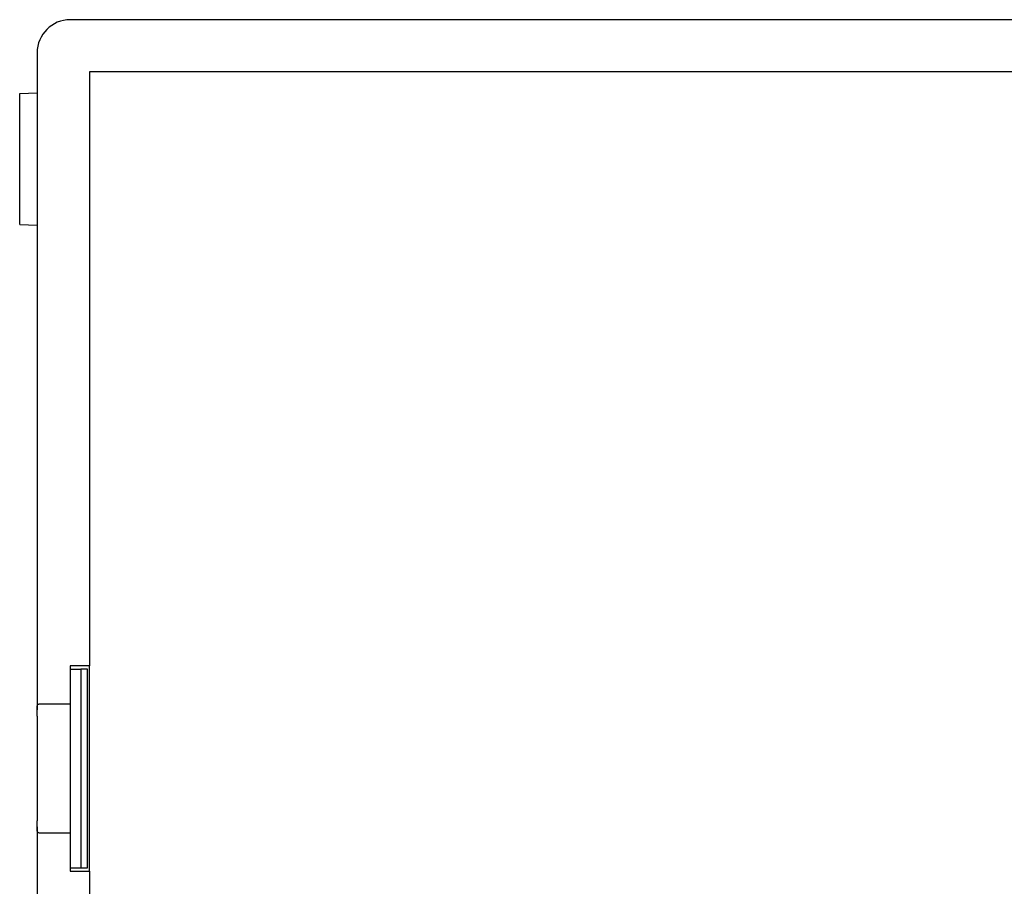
# Model space of a CAD drawing. Extents: x -55 to 3310, y -427 to 1727.
# Tile 7 of 10: x 945 to 1228, y 673 to 922. Entities that reach past the tile are written whole.
import ezdxf

# ---------------------------------------------------------------- set-up
doc = ezdxf.new("R2010")
doc.units = 0
doc.linetypes.add('Durchgehend', pattern=[0])
doc.layers.add('KF_PASSIO_SUB_15_FRONT', color=7, linetype='Durchgehend')

# ---------------------------------------------------------------- blocks, each defined once
blk = doc.blocks.new('KF_PASSIO_SUB_15_FRONT')
at = {"layer": 'KF_PASSIO_SUB_15_FRONT'}
for p, q in [((270.5, 0), (-270.5, 0)), ((-280, -9.5), (-280, -10)), ((-280, -10), (-280, -198.2)), ((265, -15), (-265, -15)), ((-265, -15), (-265, -185.5)), ((-285, -21.2), (-280, -21.03)), ((-285, -58.8), (-285, -21.2)), ((-285, -58.8), (-280, -58.97)), ((-270.5, -185.5), (-270.5, -196.5)), ((-265, -185.5), (-270.5, -185.5)), ((-265, -195), (-265, -185.5)), ((-270.5, -186.5), (-267.5, -186.5)), ((-270.5, -186.5), (-270.5, -243.5)), ((-265.5, -186.5), (-267.5, -186.5)), ((-267.5, -186.5), (-267.5, -243.5)), ((-265.5, -243.5), (-265.5, -186.5)), ((-270.5, -196.5), (-279.51, -196.5)), ((-265, -235), (-265, -195)), ((-280, -200), (-280, -198.2)), ((-280, -200), (-280, -230)), ((-280, -231.8), (-280, -230)), ((-280, -231.8), (-280, -420)), ((-279.51, -233.5), (-270.5, -233.5)), ((-270.5, -233.5), (-270.5, -244.5)), ((-265, -244.5), (-265, -235)), ((-270.5, -243.5), (-267.5, -243.5)), ((-270.5, -244.5), (-265, -244.5)), ((-267.5, -243.5), (-265.5, -243.5)), ((-265, -244.5), (-265, -415))]:
    blk.add_line(p, q, dxfattribs=at)
blk.add_arc((-270.5, -9.5), 9.5, 90, 180, dxfattribs=at)
for points, knots in [([(-280, -198.2), (-280, -197.95), (-280, -197.72), (-279.97, -197.21), (-279.93, -196.94), (-279.77, -196.58), (-279.66, -196.5), (-279.51, -196.5)], [1.2836907, 1.2836907, 1.2836907, 1.2836907, 1.3671346, 1.3671346, 1.5013464, 1.5013464, 1.6355583, 1.6355583, 1.6355583, 1.6355583]), ([(-279.51, -233.5), (-279.66, -233.5), (-279.77, -233.42), (-279.93, -233.06), (-279.97, -232.79), (-280, -232.28), (-280, -232.05), (-280, -231.8)], [0.5699542, 0.5699542, 0.5699542, 0.5699542, 0.7041661, 0.7041661, 0.838378, 0.838378, 0.9218218, 0.9218218, 0.9218218, 0.9218218])]:
    blk.add_open_spline(points, degree=3, knots=knots, dxfattribs=at)

msp = doc.modelspace()

# ---------------------------------------------------------------- block references
at = {"layer": 'KF_PASSIO_SUB_15_FRONT'}
msp.add_blockref('KF_PASSIO_SUB_15_FRONT', (1230.28, 921.76), dxfattribs=at)

doc.saveas('drawing.dxf')
